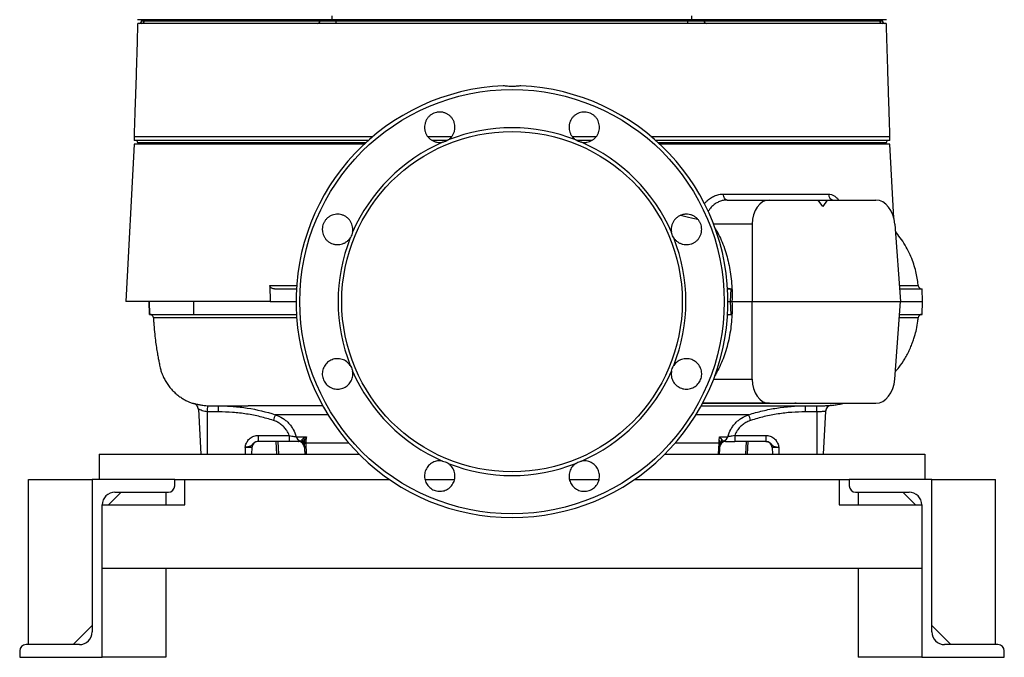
# Model space of a CAD drawing. Header units: millimetres. Extents: x 598 to 1373, y 615 to 2661.
# Tile 1 of 7: x 598 to 1373, y 615 to 1117. Entities that reach past the tile are written whole.
import ezdxf

# ---------------------------------------------------------------- set-up
doc = ezdxf.new("R2010")
doc.units = ezdxf.units.MM

msp = doc.modelspace()

# ---------------------------------------------------------------- linework, layer by layer
at = {"color": 7, "linetype": 'Continuous', "lineweight": 25}
for p, q in [((692.1, 1116.91), (690.5, 1116.91)), ((833.55, 1116.91), (692.1, 1116.91)), ((693.85, 1116.91), (693.85, 1115.91)), ((695.86, 1115.91), (695.86, 1116.91)), ((843.95, 1116.91), (833.55, 1116.91)), ((834.13, 1115.91), (834.13, 1116.91)), ((843.95, 1116.91), (843.95, 1119.91)), ((1126.85, 1116.91), (843.95, 1116.91)), ((847.12, 1115.91), (847.12, 1116.91)), ((1123.67, 1115.91), (1123.67, 1116.91)), ((1126.85, 1116.91), (1126.85, 1119.91)), ((1137.24, 1116.91), (1126.85, 1116.91)), ((1136.66, 1115.91), (1136.66, 1116.91)), ((1278.69, 1116.91), (1137.24, 1116.91)), ((1274.94, 1115.91), (1274.94, 1116.91)), ((1276.95, 1115.91), (1276.95, 1116.91)), ((1280.3, 1116.91), (1278.69, 1116.91)), ((695.86, 1115.91), (834.13, 1115.91)), ((834.13, 1115.91), (847.12, 1115.91)), ((847.12, 1113.91), (847.12, 1115.91)), ((847.12, 1115.91), (1123.67, 1115.91)), ((1123.67, 1115.91), (1136.66, 1115.91)), ((1123.67, 1113.91), (1123.67, 1115.91)), ((1136.66, 1115.91), (1274.94, 1115.91)), ((687.9, 1024.91), (687.9, 1021.91)), ((1282.9, 1021.91), (1282.9, 1024.91)), ((687.9, 1018.91), (681.4, 894.91)), ((872.39, 1021.91), (687.9, 1021.91)), ((869.1, 1018.91), (687.9, 1018.91)), ((690.9, 1019.91), (690.9, 1018.91)), ((934.4, 1021.91), (922.68, 1021.91)), ((1048.29, 1021.91), (1036.15, 1021.91)), ((1282.9, 1021.91), (1098.41, 1021.91)), ((1282.9, 1018.91), (1101.69, 1018.91)), ((1279.9, 1018.91), (1279.9, 1019.91)), ((1285.95, 960.63), (1282.9, 1018.91)), ((1151.9, 979.65), (1234.42, 979.65)), ((1154.67, 974.91), (1187.97, 974.91)), ((1187.97, 974.91), (1226.38, 974.91)), ((1230.11, 969.91), (1226.38, 974.91)), ((1226.38, 974.91), (1233.46, 974.91)), ((1233.46, 974.91), (1230.11, 969.91)), ((1233.46, 974.91), (1271.87, 974.91)), ((1174.55, 955.96), (1174.55, 894.91)), ((1286.7, 955.96), (1291.22, 894.91)), ((1288.03, 949.08), (1287.97, 949.11)), ((1305.04, 907.63), (1305.04, 907.64)), ((798.41, 904.91), (815.69, 904.91)), ((1155.1, 904.91), (1157.78, 904.91)), ((1157.39, 894.91), (1157.78, 904.91)), ((1290.48, 904.91), (1308.37, 904.91)), ((1308.54, 894.91), (1308.37, 904.91)), ((795.13, 894.91), (681.4, 894.91)), ((699.82, 894.91), (699.99, 884.91)), ((700, 884.91), (699.82, 894.91)), ((735.03, 884.91), (734.87, 894.91)), ((795.13, 894.91), (815.4, 894.91)), ((1155.4, 894.91), (1157.39, 894.91)), ((1157.78, 884.91), (1157.39, 894.91)), ((1158.56, 894.91), (1157.39, 894.91)), ((1158.56, 894.91), (1174.55, 894.91)), ((1174.55, 894.91), (1291.22, 894.91)), ((1174.55, 833.86), (1174.55, 894.91)), ((1286.7, 833.86), (1291.22, 894.91)), ((1291.22, 894.91), (1308.54, 894.91)), ((1308.37, 884.91), (1308.54, 894.91)), ((699.99, 884.91), (700, 884.91)), ((700, 884.91), (735.03, 884.91)), ((735.03, 884.91), (815.69, 884.91)), ((1155.1, 884.91), (1157.78, 884.91)), ((1290.48, 884.91), (1308.37, 884.91)), ((735.04, 814.67), (735.05, 814.68)), ((1187.97, 814.91), (1135.4, 814.91)), ((1187.97, 814.91), (1271.87, 814.91)), ((738.55, 810.23), (740.4, 774.91)), ((745.4, 808.23), (745.4, 774.91)), ((1225.4, 808.17), (1216.36, 808.17)), ((1225.4, 808.17), (1225.4, 812.91)), ((1225.4, 808.17), (1225.4, 774.91)), ((1226.9, 812.91), (1227.61, 812.91)), ((1232.16, 808.61), (1230.4, 774.91)), ((1236.66, 813.28), (1236.66, 813.29)), ((785.64, 789.65), (810.07, 789.65)), ((785.64, 789.65), (785.64, 784.91)), ((810.07, 784.91), (785.64, 784.91)), ((799.56, 784.91), (800.09, 774.91)), ((810.07, 789.65), (810.07, 784.91)), ((815.52, 788.61), (823.72, 788.61)), ((819.95, 786.04), (821.1, 787.22)), ((822.1, 783.43), (822.03, 784.8)), ((1148.06, 774.91), (1148.5, 783.43)), ((1148.82, 788.61), (1155.28, 788.61)), ((1160.73, 789.65), (1185.16, 789.65)), ((1160.73, 789.65), (1160.73, 784.91)), ((1185.16, 784.91), (1160.73, 784.91)), ((1170.71, 774.91), (1171.23, 784.91)), ((1185.16, 789.65), (1185.16, 784.91)), ((775.4, 780.17), (775.4, 774.91)), ((780.67, 780.17), (775.4, 780.17)), ((780.67, 780.17), (780.4, 774.91)), ((821.86, 782.44), (822.25, 774.91)), ((1148.94, 782.44), (1148.54, 774.91)), ((1195.4, 780.17), (1190.12, 780.17)), ((1190.12, 780.17), (1190.4, 774.91)), ((1195.4, 780.17), (1195.4, 774.91)), ((660.4, 774.91), (660.4, 754.91)), ((660.4, 774.91), (864.98, 774.91)), ((1105.81, 774.91), (1310.4, 774.91)), ((1310.4, 774.91), (1310.4, 754.91)), ((604.9, 624.91), (604.9, 754.91)), ((604.9, 754.91), (654.9, 754.91)), ((654.9, 754.91), (654.9, 634.91)), ((719.9, 754.91), (654.9, 754.91)), ((719.9, 749.91), (719.9, 754.91)), ((719.9, 754.91), (888.96, 754.91)), ((727.9, 734.91), (727.9, 754.91)), ((916.89, 754.91), (940.14, 754.91)), ((1030.75, 754.91), (1053.8, 754.91)), ((1081.83, 754.91), (1250.9, 754.91)), ((1242.9, 754.91), (1242.9, 734.91)), ((1250.9, 754.91), (1250.9, 749.91)), ((1315.9, 754.91), (1250.9, 754.91)), ((1315.9, 634.91), (1315.9, 754.91)), ((1315.9, 754.91), (1365.9, 754.91)), ((1365.9, 624.91), (1365.9, 754.91)), ((677.9, 744.91), (667.9, 734.91)), ((672.9, 744.91), (714.9, 744.91)), ((712.9, 744.91), (712.9, 734.91)), ((1255.9, 744.91), (1297.9, 744.91)), ((1257.9, 744.91), (1257.9, 734.91)), ((1302.9, 734.91), (1292.9, 744.91)), ((662.9, 614.91), (662.9, 734.91)), ((662.9, 734.91), (727.9, 734.91)), ((1242.9, 734.91), (1307.9, 734.91)), ((1307.9, 734.91), (1307.9, 614.91)), ((1307.9, 684.91), (662.9, 684.91)), ((712.9, 684.91), (712.9, 614.91)), ((1257.9, 684.91), (1257.9, 614.91)), ((639.9, 624.91), (654.9, 639.91)), ((1315.9, 639.91), (1330.9, 624.91)), ((644.9, 624.91), (602.9, 624.91)), ((1367.9, 624.91), (1325.9, 624.91)), ((597.9, 619.91), (597.9, 614.91)), ((597.9, 614.91), (662.9, 614.91)), ((712.9, 614.91), (662.9, 614.91)), ((1307.9, 614.91), (1257.9, 614.91)), ((1307.9, 614.91), (1372.9, 614.91)), ((1372.9, 614.91), (1372.9, 619.91))]:
    msp.add_line(p, q, dxfattribs=at)
at = {"color": 8, "linetype": 'Continuous', "lineweight": 25}
for p, q in [((693.85, 1115.91), (695.86, 1115.91)), ((1274.94, 1115.91), (1276.95, 1115.91)), ((870.18, 1019.91), (690.9, 1019.91)), ((1279.9, 1019.91), (1100.61, 1019.91)), ((1174.55, 955.96), (1144.06, 955.96)), ((794.72, 907.75), (815.88, 907.75)), ((1144.06, 833.86), (1174.55, 833.86)), ((735.05, 814.68), (735.07, 814.73)), ((1236.47, 813.31), (1236.64, 813.32)), ((840.56, 805.91), (799.08, 805.91)), ((1171.72, 805.91), (1130.24, 805.91)), ((801.18, 784.91), (801.55, 774.91)), ((822.54, 774.91), (822.1, 783.43)), ((857.05, 783.43), (823.05, 783.43)), ((823.05, 783.43), (823.49, 774.91)), ((1148.5, 783.43), (1113.74, 783.43)), ((1169.62, 784.91), (1169.25, 774.91))]:
    msp.add_line(p, q, dxfattribs=at)
at = {"color": 7, "linetype": 'Continuous', "lineweight": 25, "flags": 128}
msp.add_lwpolyline([(1154.67, 974.91), (1154.15, 975), (1153.64, 975.27), (1153.17, 975.7), (1152.76, 976.28), (1152.41, 977), (1152.15, 977.82), (1151.97, 978.71), (1151.9, 979.65)], dxfattribs=at)
at = {"color": 7, "linetype": 'Continuous', "lineweight": 25}
for radius in [167.05, 134]:
    msp.add_circle((985.4, 894.91), radius, dxfattribs=at)
for centre, radius, start, end in [((691.85, 1115.91), 2, 270, 0), ((693.98, 1115.79), 1.88, 274.4024, 3.81091), ((832.26, 1115.79), 1.88, 274.40213, 3.81117), ((1138.54, 1115.79), 1.88, 176.18883, 265.59787), ((1276.82, 1115.79), 1.88, 176.18909, 265.5976), ((1278.95, 1115.91), 2, 180, 270), ((985.4, 894.91), 170, 92.30765, 87.69235), ((985.4, 894.91), 136.89, 68.51032, 111.48968), ((688.9, 1019.91), 2, 0, 90), ((985.4, 894.91), 136.89, 113.51032, 156.48968), ((985.4, 894.91), 136.89, 23.51032, 66.48968), ((1281.9, 1019.91), 2, 90, 180), ((1239.01, 979.48), 4.59, 177.84304, 264.5947), ((985.4, 894.91), 136.89, 158.51032, 201.48968), ((985.4, 894.91), 136.89, 338.51032, 21.48968), ((1308.09, 907.91), 3, 184.92164, 269.99999), ((700.16, 881.91), 3, 2.92487, 89.27745), ((1308.09, 881.91), 3, 90.10475, 174.96766), ((985.4, 894.91), 136.89, 203.51032, 246.48968), ((985.4, 894.91), 136.89, 293.51032, 336.48968), ((733.56, 809.84), 5, 3.00366, 72.7884), ((1208.45, 811.1), 3.82, 90.02038, 104.10492), ((733.56, 809.97), 5, 3.00008, 23.96915), ((1165.04, 786.91), 420.18, 176.44524, 177.0914), ((1237.15, 808.29), 5, 95.61837, 176.99987), ((1237.16, 808.35), 5, 133.17775, 177.00056), ((874.56, 777.8), 80.55, 159.57133, 162.94848), ((1096.24, 777.8), 80.55, 17.05152, 20.42867), ((785.67, 779.91), 5, 90, 177), ((820.33, 789.88), 4.98, 194.76035, 249.93528), ((816.98, 779.91), 5, 3, 90), ((816.96, 780.5), 4.99, 3.02138, 70.53995), ((817, 782.17), 4.87, 3.12317, 52.68641), ((817.44, 784.42), 4.61, 4.64204, 37.40124), ((822.57, 796.17), 12.74, 267.86324, 272.13676), ((1153.81, 779.91), 5, 90, 177), ((1153.83, 780.5), 4.99, 109.46005, 176.97862), ((1153.8, 782.17), 4.87, 127.31359, 176.87683), ((1150.46, 789.88), 4.98, 290.06472, 345.23965), ((1185.13, 779.91), 5, 3, 90), ((985.4, 894.91), 136.89, 248.51032, 291.48968), ((672.9, 734.91), 10, 90, 180), ((714.9, 749.91), 5, 270, 0), ((1255.9, 749.91), 5, 180, 270), ((1297.9, 734.91), 10, 0, 90), ((644.9, 634.91), 10, 270, 0), ((1325.9, 634.91), 10, 180, 270), ((602.9, 619.91), 5, 90, 180), ((1367.9, 619.91), 5, 0, 90)]:
    msp.add_arc(centre, radius, start, end, dxfattribs=at)
at = {"color": 8, "linetype": 'Continuous', "lineweight": 25}
for centre, start, end in [((733.55, 809.97), 23.9712, 72.31278), ((1237.16, 808.35), 95.90751, 133.17923)]:
    msp.add_arc(centre, 5, start, end, dxfattribs=at)
at = {"color": 7, "linetype": 'Continuous', "lineweight": 25}
for centre, major_axis, start_param, end_param in [((1188.71, 954.91), (-1.48, 19.97), 6.23111, 7.749547), ((1272.61, 954.91), (-1.48, 19.97), 4.712674, 6.23111), ((1188.71, 834.91), (1.48, 19.97), 1.675231, 3.193668), ((1272.61, 834.91), (1.48, 19.97), 3.193668, 4.712104)]:
    msp.add_ellipse(centre, major_axis=major_axis, ratio=0.705175, start_param=start_param, end_param=end_param, dxfattribs=at)
for points, knots in [([(690.75, 1113.91), (690.58, 1108.09), (690.24, 1096.81), (689.78, 1080.38), (689.28, 1065.01), (688.77, 1050.7), (688.3, 1037.42), (688.03, 1028.97), (687.9, 1024.91)], [0, 0, 0, 0, 0.1964981, 0.3807629, 0.5529843, 0.7133869, 0.8622611, 1, 1, 1, 1]), ([(1132.68, 1113.91), (1131.77, 1113.91), (1129.91, 1113.91), (1126.61, 1113.91), (1122.95, 1113.91), (1119.02, 1113.91), (1112.47, 1113.91), (1076.25, 1113.91), (1017.47, 1113.91), (944.23, 1113.91), (894.84, 1113.91), (865.74, 1113.91), (853.81, 1113.91), (847.82, 1113.91), (844.21, 1113.91), (840.86, 1113.91), (837.9, 1113.91), (835.35, 1113.91), (833.1, 1113.91), (827.28, 1113.91), (805.74, 1113.91), (770.36, 1113.91), (734.34, 1113.91), (711.78, 1113.91), (701.67, 1113.91), (696.66, 1113.91), (694.08, 1113.91), (691.95, 1113.91), (690.82, 1113.91), (690.82, 1113.91), (690.82, 1113.91)], [0, 0, 0, 0, 0.005219, 0.010589, 0.0172, 0.023846, 0.030495, 0.050453, 0.207769, 0.328876, 0.422219, 0.458492, 0.476628, 0.482765, 0.488897, 0.494956, 0.500181, 0.505557, 0.510781, 0.516157, 0.559233, 0.73154, 0.863717, 0.929805, 0.962855, 0.971245, 0.979695, 0.988012, 0.996219, 1, 1, 1, 1]), ([(1280.01, 1113.91), (1280.02, 1113.91), (1280.1, 1113.91), (1279.72, 1113.91), (1278.89, 1113.91), (1273.64, 1113.91), (1259.64, 1113.91), (1237.52, 1113.91), (1203.1, 1113.91), (1171.61, 1113.91), (1148, 1113.91), (1140.73, 1113.91), (1138.81, 1113.91), (1137.11, 1113.91), (1135.06, 1113.91), (1133.48, 1113.91), (1132.68, 1113.91)], [0, 0, 0, 0, 0.001972, 0.012725, 0.023176, 0.033921, 0.125935, 0.309963, 0.493999, 0.827843, 0.943245, 0.962101, 0.971582, 0.981031, 0.990407, 1, 1, 1, 1]), ([(1282.9, 1024.91), (1282.76, 1029.17), (1282.48, 1037.96), (1282.04, 1051.56), (1281.57, 1065.99), (1281.08, 1081.23), (1280.57, 1097.3), (1280.22, 1108.28), (1280.04, 1113.91)], [0, 0, 0, 0, 0.143667, 0.296485, 0.458497, 0.629736, 0.810229, 1, 1, 1, 1]), ([(992.24, 1064.77), (991.35, 1064.72), (989.39, 1064.62), (986.52, 1064.14), (983.92, 1064.22), (981.97, 1064.48), (980.16, 1064.74), (979.09, 1064.76), (978.55, 1064.77)], [0, 0, 0, 0, 0.2101278, 0.4572828, 0.599484, 0.746808, 0.8718877, 1, 1, 1, 1]), ([(935.25, 1022.29), (935.86, 1022.7), (936.43, 1023.17), (937.21, 1023.94), (937.46, 1024.21), (937.93, 1024.77), (938.16, 1025.06), (938.79, 1025.97), (939.15, 1026.61), (939.61, 1027.61), (939.74, 1027.95), (939.98, 1028.65), (940.09, 1029.01), (940.35, 1030.08), (940.46, 1030.8), (940.54, 1032.26), (940.52, 1033.01), (940.33, 1034.47), (940.17, 1035.18), (939.84, 1036.23), (939.71, 1036.58), (939.42, 1037.26), (939.26, 1037.59), (938.74, 1038.55), (938.34, 1039.17), (937.64, 1040.03), (937.4, 1040.31), (936.89, 1040.84), (936.62, 1041.09), (935.79, 1041.8), (935.19, 1042.23), (933.91, 1042.97), (933.24, 1043.28), (932.21, 1043.65), (931.86, 1043.76), (931.15, 1043.94), (930.78, 1044.01), (929.69, 1044.19), (928.96, 1044.24), (927.86, 1044.21), (927.49, 1044.18), (926.76, 1044.1), (926.39, 1044.04), (925.31, 1043.81), (924.62, 1043.59), (923.26, 1043.03), (922.6, 1042.69), (921.37, 1041.89), (920.79, 1041.43), (919.99, 1040.67), (919.74, 1040.41), (919.25, 1039.85), (919.02, 1039.56), (918.38, 1038.67), (918, 1038.05), (917.53, 1037.05), (917.38, 1036.7), (917.13, 1036.01), (917.02, 1035.66), (916.74, 1034.6), (916.61, 1033.88), (916.5, 1032.4), (916.51, 1031.67), (916.63, 1030.58), (916.68, 1030.22), (916.83, 1029.5), (916.92, 1029.14), (917.24, 1028.07), (917.51, 1027.4), (918.01, 1026.42), (918.19, 1026.1), (918.59, 1025.48), (918.8, 1025.17), (919.48, 1024.3), (919.98, 1023.77), (921.07, 1022.79), (921.67, 1022.34), (922.92, 1021.58), (923.58, 1021.26), (924.61, 1020.87), (924.97, 1020.76), (925.68, 1020.56), (926.04, 1020.48), (927.12, 1020.28), (927.85, 1020.22), (928.95, 1020.22), (929.32, 1020.24), (930.06, 1020.32), (930.43, 1020.37), (930.79, 1020.44)], [0, 0, 0, 0, 0.03125, 0.03125, 0.046875, 0.046875, 0.0625, 0.0625, 0.09375, 0.09375, 0.109375, 0.109375, 0.125, 0.125, 0.15625, 0.15625, 0.1875, 0.1875, 0.21875, 0.21875, 0.234375, 0.234375, 0.25, 0.25, 0.28125, 0.28125, 0.296875, 0.296875, 0.3125, 0.3125, 0.34375, 0.34375, 0.375, 0.375, 0.390625, 0.390625, 0.40625, 0.40625, 0.4375, 0.4375, 0.453125, 0.453125, 0.46875, 0.46875, 0.5, 0.5, 0.53125, 0.53125, 0.5625, 0.5625, 0.578125, 0.578125, 0.59375, 0.59375, 0.625, 0.625, 0.640625, 0.640625, 0.65625, 0.65625, 0.6875, 0.6875, 0.71875, 0.71875, 0.734375, 0.734375, 0.75, 0.75, 0.78125, 0.78125, 0.796875, 0.796875, 0.8125, 0.8125, 0.84375, 0.84375, 0.875, 0.875, 0.90625, 0.90625, 0.921875, 0.921875, 0.9375, 0.9375, 0.96875, 0.96875, 0.984375, 0.984375, 1, 1, 1, 1]), ([(1040.01, 1020.44), (1040.73, 1020.3), (1041.46, 1020.23), (1042.56, 1020.22), (1042.93, 1020.23), (1043.66, 1020.3), (1044.03, 1020.35), (1045.12, 1020.54), (1045.82, 1020.74), (1046.85, 1021.12), (1047.19, 1021.27), (1047.85, 1021.59), (1048.18, 1021.77), (1049.12, 1022.34), (1049.71, 1022.77), (1050.8, 1023.75), (1051.31, 1024.3), (1052.21, 1025.46), (1052.6, 1026.07), (1053.11, 1027.05), (1053.26, 1027.39), (1053.54, 1028.08), (1053.66, 1028.42), (1053.98, 1029.47), (1054.12, 1030.19), (1054.24, 1031.29), (1054.27, 1031.66), (1054.28, 1032.4), (1054.27, 1032.76), (1054.18, 1033.86), (1054.06, 1034.58), (1053.68, 1036.01), (1053.43, 1036.7), (1052.96, 1037.69), (1052.79, 1038.02), (1052.41, 1038.65), (1052.21, 1038.96), (1051.56, 1039.86), (1051.08, 1040.41), (1050.28, 1041.17), (1050.01, 1041.41), (1049.43, 1041.86), (1049.12, 1042.08), (1048.2, 1042.68), (1047.55, 1043.02), (1046.2, 1043.59), (1045.48, 1043.81), (1044.05, 1044.11), (1043.32, 1044.2), (1042.22, 1044.23), (1041.85, 1044.22), (1041.11, 1044.17), (1040.75, 1044.13), (1039.66, 1043.96), (1038.95, 1043.78), (1037.91, 1043.41), (1037.57, 1043.27), (1036.9, 1042.96), (1036.57, 1042.79), (1035.63, 1042.24), (1035.03, 1041.82), (1033.9, 1040.85), (1033.39, 1040.32), (1032.7, 1039.47), (1032.49, 1039.17), (1032.08, 1038.56), (1031.89, 1038.24), (1031.36, 1037.27), (1031.07, 1036.59), (1030.74, 1035.55), (1030.64, 1035.2), (1030.48, 1034.48), (1030.42, 1034.11), (1030.28, 1033.01), (1030.25, 1032.28), (1030.33, 1030.82), (1030.44, 1030.08), (1030.79, 1028.66), (1031.03, 1027.96), (1031.48, 1026.96), (1031.65, 1026.63), (1032.02, 1025.99), (1032.21, 1025.67), (1032.84, 1024.77), (1033.31, 1024.21), (1034.09, 1023.43), (1034.37, 1023.19), (1034.94, 1022.72), (1035.24, 1022.49), (1035.55, 1022.29)], [0, 0, 0, 0, 0.03125, 0.03125, 0.046875, 0.046875, 0.0625, 0.0625, 0.09375, 0.09375, 0.109375, 0.109375, 0.125, 0.125, 0.15625, 0.15625, 0.1875, 0.1875, 0.21875, 0.21875, 0.234375, 0.234375, 0.25, 0.25, 0.28125, 0.28125, 0.296875, 0.296875, 0.3125, 0.3125, 0.34375, 0.34375, 0.375, 0.375, 0.390625, 0.390625, 0.40625, 0.40625, 0.4375, 0.4375, 0.453125, 0.453125, 0.46875, 0.46875, 0.5, 0.5, 0.53125, 0.53125, 0.5625, 0.5625, 0.578125, 0.578125, 0.59375, 0.59375, 0.625, 0.625, 0.640625, 0.640625, 0.65625, 0.65625, 0.6875, 0.6875, 0.71875, 0.71875, 0.734375, 0.734375, 0.75, 0.75, 0.78125, 0.78125, 0.796875, 0.796875, 0.8125, 0.8125, 0.84375, 0.84375, 0.875, 0.875, 0.90625, 0.90625, 0.921875, 0.921875, 0.9375, 0.9375, 0.96875, 0.96875, 0.984375, 0.984375, 1, 1, 1, 1]), ([(688.04, 1024.91), (688.04, 1024.91), (688.04, 1024.91), (689.5, 1024.91), (692.22, 1024.91), (696.24, 1024.91), (701.48, 1024.91), (707.93, 1024.91), (715.57, 1024.91), (724.36, 1024.91), (734.26, 1024.91), (745.24, 1024.91), (757.24, 1024.91), (770.22, 1024.91), (784.11, 1024.91), (798.86, 1024.91), (814.41, 1024.91), (830.69, 1024.91), (847.64, 1024.91), (862.74, 1024.91), (872.35, 1024.91), (875.93, 1024.91)], [0, 0, 0, 0, 0.0370063, 0.0917441, 0.1464819, 0.2012197, 0.2559575, 0.3106952, 0.365433, 0.4201708, 0.4749086, 0.5296463, 0.5843841, 0.6391219, 0.6938597, 0.7485974, 0.8033352, 0.858073, 0.9128108, 0.9675486, 1, 1, 1, 1]), ([(919.13, 1024.91), (919.61, 1024.91), (925.81, 1024.91), (932.15, 1024.91), (938, 1024.91)], [0, 0, 0, 0, 0.076338, 1, 1, 1, 1]), ([(1032.97, 1024.91), (1034.12, 1024.91), (1040.4, 1024.91), (1046.58, 1024.91), (1051.62, 1024.91)], [0, 0, 0, 0, 0.182889, 1, 1, 1, 1]), ([(1094.73, 1024.91), (1099.99, 1024.91), (1111.25, 1024.91), (1127.88, 1024.91), (1144.65, 1024.91), (1160.74, 1024.91), (1176.06, 1024.91), (1190.64, 1024.91), (1199.6, 1024.91), (1204.09, 1024.91)], [0, 0, 0, 0, 0.127502, 0.272918, 0.418335, 0.563751, 0.709167, 0.854584, 1, 1, 1, 1]), ([(1204.09, 1024.91), (1208, 1024.91), (1215.84, 1024.91), (1226.57, 1024.91), (1236.51, 1024.91), (1245.55, 1024.91), (1253.67, 1024.91), (1260.85, 1024.91), (1267.06, 1024.91), (1272.28, 1024.91), (1276.48, 1024.91), (1279.68, 1024.91), (1281.78, 1024.91), (1282.84, 1024.91), (1282.79, 1024.91), (1282.77, 1024.91)], [0, 0, 0, 0, 0.079681, 0.159362, 0.239042, 0.318723, 0.398404, 0.478085, 0.557765, 0.637446, 0.717127, 0.796808, 0.876489, 0.956169, 1, 1, 1, 1]), ([(935.25, 1022.29), (934.57, 1021.83), (933.86, 1021.45), (932.75, 1020.98), (932.37, 1020.85), (931.59, 1020.61), (931.19, 1020.52), (930.79, 1020.44)], [0, 0, 0, 0, 0.5, 0.5, 0.75, 0.75, 1, 1, 1, 1]), ([(1040.01, 1020.44), (1039.2, 1020.59), (1038.43, 1020.83), (1037.32, 1021.29), (1036.95, 1021.46), (1036.23, 1021.85), (1035.88, 1022.06), (1035.55, 1022.29)], [0, 0, 0, 0, 0.5, 0.5, 0.75, 0.75, 1, 1, 1, 1]), ([(859.87, 949.52), (860.01, 950.25), (860.08, 950.98), (860.09, 952.07), (860.07, 952.44), (860.01, 953.17), (859.96, 953.54), (859.77, 954.63), (859.57, 955.34), (859.19, 956.36), (859.04, 956.7), (858.72, 957.36), (858.54, 957.69), (857.97, 958.63), (857.53, 959.22), (856.56, 960.32), (856.01, 960.83), (854.85, 961.72), (854.24, 962.12), (853.25, 962.62), (852.92, 962.78), (852.23, 963.05), (851.89, 963.18), (850.83, 963.49), (850.12, 963.64), (849.02, 963.76), (848.65, 963.78), (847.91, 963.79), (847.54, 963.78), (846.45, 963.7), (845.73, 963.58), (844.29, 963.2), (843.61, 962.94), (842.61, 962.47), (842.29, 962.3), (841.66, 961.93), (841.35, 961.72), (840.45, 961.07), (839.9, 960.59), (839.14, 959.8), (838.9, 959.52), (838.44, 958.94), (838.23, 958.64), (837.63, 957.71), (837.28, 957.07), (836.72, 955.71), (836.5, 955), (836.2, 953.56), (836.11, 952.84), (836.08, 951.73), (836.09, 951.36), (836.14, 950.63), (836.18, 950.26), (836.35, 949.18), (836.53, 948.47), (836.9, 947.42), (837.04, 947.08), (837.35, 946.41), (837.52, 946.09), (838.07, 945.14), (838.49, 944.54), (839.46, 943.41), (839.99, 942.9), (840.84, 942.22), (841.13, 942), (841.75, 941.59), (842.07, 941.4), (843.04, 940.87), (843.71, 940.59), (844.76, 940.25), (845.11, 940.16), (845.83, 939.99), (846.2, 939.93), (847.29, 939.79), (848.02, 939.77), (849.49, 939.85), (850.23, 939.96), (851.65, 940.31), (852.34, 940.54), (853.35, 941), (853.68, 941.16), (854.32, 941.53), (854.63, 941.72), (855.54, 942.35), (856.1, 942.82), (856.87, 943.61), (857.12, 943.88), (857.59, 944.46), (857.81, 944.75), (858.02, 945.06)], [0, 0, 0, 0, 0.03125, 0.03125, 0.046875, 0.046875, 0.0625, 0.0625, 0.09375, 0.09375, 0.109375, 0.109375, 0.125, 0.125, 0.15625, 0.15625, 0.1875, 0.1875, 0.21875, 0.21875, 0.234375, 0.234375, 0.25, 0.25, 0.28125, 0.28125, 0.296875, 0.296875, 0.3125, 0.3125, 0.34375, 0.34375, 0.375, 0.375, 0.390625, 0.390625, 0.40625, 0.40625, 0.4375, 0.4375, 0.453125, 0.453125, 0.46875, 0.46875, 0.5, 0.5, 0.53125, 0.53125, 0.5625, 0.5625, 0.578125, 0.578125, 0.59375, 0.59375, 0.625, 0.625, 0.640625, 0.640625, 0.65625, 0.65625, 0.6875, 0.6875, 0.71875, 0.71875, 0.734375, 0.734375, 0.75, 0.75, 0.78125, 0.78125, 0.796875, 0.796875, 0.8125, 0.8125, 0.84375, 0.84375, 0.875, 0.875, 0.90625, 0.90625, 0.921875, 0.921875, 0.9375, 0.9375, 0.96875, 0.96875, 0.984375, 0.984375, 1, 1, 1, 1]), ([(1112.77, 945.06), (1113.19, 944.45), (1113.65, 943.88), (1114.42, 943.1), (1114.69, 942.85), (1115.26, 942.38), (1115.55, 942.15), (1116.46, 941.52), (1117.1, 941.16), (1118.1, 940.7), (1118.44, 940.57), (1119.14, 940.33), (1119.49, 940.22), (1120.56, 939.96), (1121.29, 939.85), (1122.75, 939.76), (1123.5, 939.79), (1124.95, 939.98), (1125.67, 940.13), (1126.72, 940.47), (1127.07, 940.6), (1127.74, 940.89), (1128.08, 941.05), (1129.04, 941.57), (1129.65, 941.97), (1130.52, 942.67), (1130.79, 942.91), (1131.32, 943.42), (1131.57, 943.69), (1132.29, 944.52), (1132.71, 945.12), (1133.46, 946.4), (1133.77, 947.07), (1134.13, 948.1), (1134.24, 948.45), (1134.42, 949.16), (1134.5, 949.53), (1134.68, 950.62), (1134.72, 951.35), (1134.7, 952.45), (1134.67, 952.81), (1134.59, 953.55), (1134.52, 953.91), (1134.3, 954.99), (1134.08, 955.69), (1133.52, 957.05), (1133.17, 957.71), (1132.37, 958.94), (1131.92, 959.51), (1131.16, 960.31), (1130.89, 960.57), (1130.34, 961.06), (1130.05, 961.29), (1129.16, 961.93), (1128.53, 962.31), (1127.53, 962.78), (1127.19, 962.93), (1126.5, 963.18), (1126.15, 963.29), (1125.09, 963.57), (1124.37, 963.7), (1122.89, 963.81), (1122.16, 963.8), (1121.07, 963.68), (1120.7, 963.62), (1119.98, 963.48), (1119.62, 963.39), (1118.56, 963.07), (1117.88, 962.8), (1116.91, 962.3), (1116.59, 962.11), (1115.96, 961.72), (1115.66, 961.51), (1114.79, 960.83), (1114.25, 960.33), (1113.27, 959.24), (1112.83, 958.64), (1112.07, 957.38), (1111.75, 956.73), (1111.36, 955.7), (1111.24, 955.34), (1111.05, 954.63), (1110.96, 954.27), (1110.77, 953.19), (1110.71, 952.46), (1110.71, 951.36), (1110.73, 950.99), (1110.8, 950.25), (1110.86, 949.88), (1110.93, 949.52)], [0, 0, 0, 0, 0.03125, 0.03125, 0.046875, 0.046875, 0.0625, 0.0625, 0.09375, 0.09375, 0.109375, 0.109375, 0.125, 0.125, 0.15625, 0.15625, 0.1875, 0.1875, 0.21875, 0.21875, 0.234375, 0.234375, 0.25, 0.25, 0.28125, 0.28125, 0.296875, 0.296875, 0.3125, 0.3125, 0.34375, 0.34375, 0.375, 0.375, 0.390625, 0.390625, 0.40625, 0.40625, 0.4375, 0.4375, 0.453125, 0.453125, 0.46875, 0.46875, 0.5, 0.5, 0.53125, 0.53125, 0.5625, 0.5625, 0.578125, 0.578125, 0.59375, 0.59375, 0.625, 0.625, 0.640625, 0.640625, 0.65625, 0.65625, 0.6875, 0.6875, 0.71875, 0.71875, 0.734375, 0.734375, 0.75, 0.75, 0.78125, 0.78125, 0.796875, 0.796875, 0.8125, 0.8125, 0.84375, 0.84375, 0.875, 0.875, 0.90625, 0.90625, 0.921875, 0.921875, 0.9375, 0.9375, 0.96875, 0.96875, 0.984375, 0.984375, 1, 1, 1, 1]), ([(859.87, 949.52), (859.51, 948.23), (859.06, 946.66), (858.18, 945.3), (858.02, 945.06)], [0, 0, 0, 0, 0.818659, 1, 1, 1, 1]), ([(1112.77, 945.06), (1112.12, 946.23), (1111.32, 947.65), (1110.99, 949.23), (1110.93, 949.52)], [0, 0, 0, 0, 0.8186636, 1, 1, 1, 1]), ([(1288.08, 949.13), (1288.01, 949.22), (1287.67, 949.6), (1287.3, 950.15), (1287.11, 950.65), (1287.09, 950.71)], [0, 0, 0, 0, 0.205867, 0.902672, 1, 1, 1, 1]), ([(1305.1, 907.64), (1305.1, 907.67), (1305.05, 908.25), (1304.79, 910.58), (1304.18, 914.74), (1302.93, 920.28), (1301.16, 926.06), (1298.79, 932.02), (1295.73, 938.07), (1292.17, 943.89), (1289.35, 947.44), (1288, 949.14)], [0, 0, 0, 0, 0.002377, 0.038047, 0.15452, 0.279406, 0.411951, 0.552605, 0.70135, 0.857726, 1, 1, 1, 1]), ([(794.72, 907.75), (794.75, 906.81), (794.88, 902.53), (795.02, 898.24), (795.13, 894.91)], [0, 0, 0, 0, 0.221357, 1, 1, 1, 1]), ([(798.41, 904.91), (798.06, 904.91), (797.71, 904.95), (797.02, 905.11), (796.68, 905.24), (796.17, 905.51), (796.01, 905.61), (795.68, 905.86), (795.52, 906), (795.22, 906.35), (795.07, 906.55), (794.89, 906.94), (794.83, 907.08), (794.75, 907.4), (794.72, 907.57), (794.72, 907.75)], [0, 0, 0, 0, 0.25, 0.25, 0.5, 0.5, 0.625, 0.625, 0.75, 0.75, 0.875, 0.875, 0.9375, 0.9375, 1, 1, 1, 1]), ([(1156.99, 904.91), (1156.51, 904.95), (1155.83, 905.02), (1155.17, 905.32), (1154.97, 905.41)], [0, 0, 0, 0, 0.695353, 1, 1, 1, 1]), ([(1154.9, 884.38), (1155.12, 884.48), (1155.8, 884.8), (1156.51, 884.87), (1156.99, 884.91)], [0, 0, 0, 0, 0.329047, 1, 1, 1, 1]), ([(703.19, 882.07), (703.24, 880.87), (703.42, 877.19), (703.94, 871.32), (704.66, 864.79), (705.44, 859.16), (706.2, 854.41), (706.92, 850.4), (707.66, 846.64), (708.35, 843.14), (709.26, 839.95), (710.2, 837.39), (711.12, 835.33), (712.29, 833.01), (713.86, 830.39), (716.04, 827.41), (718.41, 824.74), (721.03, 822.27), (723.75, 820.14), (726.57, 818.32), (729.15, 816.92), (731.7, 815.79), (733.61, 815.04), (734.78, 814.72), (735.04, 814.65)], [0, 0, 0, 0, 0.044804, 0.137098, 0.21928, 0.28938, 0.3485, 0.39853, 0.441194, 0.491066, 0.531502, 0.564971, 0.592958, 0.616316, 0.662652, 0.709216, 0.755379, 0.796582, 0.844514, 0.885063, 0.922725, 0.954535, 0.989905, 1, 1, 1, 1]), ([(1287.13, 839.71), (1288.14, 840.89), (1290.92, 844.11), (1293.63, 848.28), (1295.69, 851.83), (1296.7, 853.69), (1297.66, 855.59), (1298.57, 857.52), (1299.44, 859.5), (1300.32, 861.69), (1301.31, 864.37), (1302.54, 868.21), (1303.85, 873.35), (1304.63, 877.91), (1304.99, 880.97), (1305.07, 881.84), (1305.1, 882.18)], [0, 0, 0, 0, 0.099082, 0.272402, 0.317098, 0.3622, 0.407642, 0.453353, 0.49927, 0.545605, 0.604865, 0.682591, 0.803002, 0.944241, 0.978288, 1, 1, 1, 1]), ([(858.02, 844.76), (857.17, 845.79), (855.45, 847.87), (851.75, 849.69), (847.7, 850.26), (843.67, 849.44), (840.14, 847.33), (837.51, 844.18), (836.07, 840.33), (835.99, 836.23), (837.27, 832.33), (839.77, 829.07), (843.21, 826.82), (847.19, 825.84), (851.28, 826.23), (855.01, 827.95), (857.96, 830.81), (859.78, 834.48), (860.24, 837.81), (859.96, 839.72), (859.87, 840.3)], [0, 0, 0, 0, 0.056635, 0.114015, 0.171401, 0.228796, 0.286196, 0.343595, 0.400989, 0.458376, 0.515755, 0.573131, 0.630509, 0.687891, 0.745281, 0.802678, 0.860079, 0.917477, 0.974869, 1, 1, 1, 1]), ([(858.02, 844.76), (858.68, 843.6), (859.47, 842.17), (859.81, 840.59), (859.87, 840.3)], [0, 0, 0, 0, 0.818663, 1, 1, 1, 1]), ([(1110.93, 840.3), (1110.8, 838.97), (1110.55, 836.29), (1111.88, 832.38), (1114.34, 829.12), (1117.77, 826.85), (1121.75, 825.84), (1125.84, 826.21), (1129.58, 827.92), (1132.54, 830.76), (1134.39, 834.42), (1134.93, 838.49), (1134.09, 842.51), (1131.97, 846.03), (1128.8, 848.64), (1124.95, 850.06), (1120.84, 850.12), (1116.95, 848.82), (1114.28, 846.79), (1113.12, 845.24), (1112.77, 844.76)], [0, 0, 0, 0, 0.056635, 0.114015, 0.171401, 0.228796, 0.286196, 0.343596, 0.40099, 0.458376, 0.515755, 0.573131, 0.630509, 0.687891, 0.745281, 0.802678, 0.860079, 0.917477, 0.974868, 1, 1, 1, 1]), ([(1110.93, 840.3), (1111.29, 841.59), (1111.73, 843.16), (1112.61, 844.52), (1112.77, 844.76)], [0, 0, 0, 0, 0.818658, 1, 1, 1, 1]), ([(735.07, 814.73), (735.19, 814.72), (735.42, 814.69), (737.09, 814.27), (739.19, 813.8), (741.25, 813.43), (743.22, 813.15), (744.76, 813.03), (745.66, 812.97)], [0, 0, 0, 0, 0.2141836, 0.4247735, 0.6343934, 0.7381042, 0.8450768, 1, 1, 1, 1]), ([(1236.66, 813.27), (1238, 813.42), (1240.75, 813.74), (1244.03, 814.31), (1245.95, 814.78), (1246.49, 814.91)], [0, 0, 0, 0, 0.404224, 0.83371, 1, 1, 1, 1]), ([(745.4, 808.23), (744.81, 808.31), (743.43, 808.49), (741.5, 809.06), (739.87, 809.69), (738.76, 810.19), (738.62, 810.22), (738.55, 810.23)], [0, 0, 0, 0, 0.163253, 0.381819, 0.593532, 0.797807, 1, 1, 1, 1]), ([(754.44, 808.17), (752.93, 808.17), (749.92, 808.16), (746.9, 808.21), (745.4, 808.23)], [0, 0, 0, 0, 0.499978, 1, 1, 1, 1]), ([(747.66, 812.91), (747.71, 812.91), (748.19, 812.91), (749.1, 812.91), (750.51, 812.91), (752.48, 812.91), (755.18, 812.91), (758.81, 812.91), (763.56, 812.91), (769.3, 812.91), (774.08, 812.91), (777.17, 812.91), (777.78, 812.91)], [0, 0, 0, 0, 0.008727, 0.095874, 0.192072, 0.292198, 0.395665, 0.5297, 0.668987, 0.813548, 0.963292, 1, 1, 1, 1]), ([(754.44, 812.91), (756.34, 812.91), (758.23, 812.87), (762.03, 812.73), (763.92, 812.61), (769.59, 812.17), (773.34, 811.73), (784.52, 809.97), (791.85, 808.23), (799.08, 805.91)], [0, 0, 0, 0, 0.125, 0.125, 0.25, 0.25, 0.5, 0.5, 1, 1, 1, 1]), ([(754.44, 808.17), (754.44, 808.8), (754.44, 809.43), (754.44, 810.58), (754.44, 811.1), (754.44, 811.97), (754.44, 812.32), (754.44, 812.79), (754.44, 812.91), (754.44, 812.91)], [0, 0, 0, 0, 0.25, 0.25, 0.5, 0.5, 0.75, 0.75, 1, 1, 1, 1]), ([(797.55, 801.42), (794.1, 802.44), (787.18, 804.5), (776.46, 806.57), (765.53, 807.92), (758.14, 808.09), (754.44, 808.17)], [0, 0, 0, 0, 0.2469551, 0.4939101, 0.7469553, 1, 1, 1, 1]), ([(836.53, 812.91), (836.17, 812.91), (831.52, 812.91), (823.26, 812.91), (811.89, 812.91), (801.44, 812.91), (791.91, 812.91), (783.95, 812.91), (779.63, 812.91), (777.78, 812.91)], [0, 0, 0, 0, 0.014465, 0.185916, 0.357367, 0.528818, 0.700269, 0.87172, 1, 1, 1, 1]), ([(1134.12, 812.91), (1134.76, 812.91), (1138.06, 812.91), (1143.63, 812.91), (1150.75, 812.91), (1157.36, 812.91), (1164.26, 812.91), (1171.3, 812.91), (1178.34, 812.91), (1184.71, 812.91), (1191.39, 812.91), (1198.14, 812.91), (1204.71, 812.91), (1210.22, 812.91), (1214.78, 812.91), (1218.48, 812.91), (1221.42, 812.91), (1223.73, 812.91), (1225.47, 812.91), (1226.48, 812.91), (1226.87, 812.91), (1226.9, 812.91)], [0, 0, 0, 0, 0.012355, 0.063642, 0.113629, 0.162374, 0.209914, 0.273346, 0.334556, 0.393529, 0.450235, 0.531743, 0.607911, 0.678816, 0.744542, 0.805161, 0.86073, 0.911278, 0.956813, 0.997317, 1, 1, 1, 1]), ([(1171.72, 805.91), (1173.52, 806.49), (1175.34, 807.04), (1178.99, 808.06), (1180.83, 808.53), (1186.36, 809.84), (1190.07, 810.57), (1201.24, 812.32), (1208.76, 812.91), (1216.36, 812.91)], [0, 0, 0, 0, 0.125, 0.125, 0.25, 0.25, 0.5, 0.5, 1, 1, 1, 1]), ([(1216.36, 808.17), (1212.75, 808.09), (1205.53, 807.93), (1194.69, 806.62), (1183.87, 804.57), (1176.79, 802.47), (1173.24, 801.42)], [0, 0, 0, 0, 0.246954, 0.493908, 0.746954, 1, 1, 1, 1]), ([(1216.36, 808.17), (1216.36, 808.8), (1216.36, 809.43), (1216.36, 810.58), (1216.36, 811.1), (1216.36, 811.97), (1216.36, 812.32), (1216.36, 812.79), (1216.36, 812.91), (1216.36, 812.91)], [0, 0, 0, 0, 0.25, 0.25, 0.5, 0.5, 0.75, 0.75, 1, 1, 1, 1]), ([(1232.16, 808.61), (1232.13, 808.61), (1232.05, 808.61), (1231.23, 808.49), (1229.7, 808.31), (1227.68, 808.16), (1226.16, 808.17), (1225.4, 808.17)], [0, 0, 0, 0, 0.1407, 0.355765, 0.570935, 0.785598, 1, 1, 1, 1]), ([(1227.61, 812.91), (1227.61, 812.91), (1228.14, 812.91), (1229.89, 812.93), (1232.62, 813.04), (1235.09, 813.21), (1236.3, 813.31), (1236.44, 813.31), (1236.47, 813.31)], [0, 0, 0, 0, 0.000004, 0.116035, 0.382219, 0.653798, 0.92947, 1, 1, 1, 1]), ([(810.07, 789.65), (809.48, 790.94), (808.42, 793.24), (806.11, 796.12), (803.61, 798.37), (800.73, 800.22), (798.62, 801.01), (797.55, 801.42)], [0, 0, 0, 0, 0.239122, 0.426612, 0.619636, 0.80711, 1, 1, 1, 1]), ([(799.08, 805.91), (801.07, 805.27), (802.95, 804.39), (805.14, 803.02), (805.57, 802.73), (806.42, 802.12), (806.83, 801.8), (808.04, 800.81), (809.56, 799.4), (810.89, 797.82), (811.81, 796.57), (812.11, 796.14), (812.68, 795.26), (812.94, 794.81), (814.21, 792.55), (814.98, 790.63), (815.52, 788.61)], [0, 0, 0, 0, 0.25, 0.25, 0.3125, 0.3125, 0.375, 0.375, 0.5, 0.625, 0.625, 0.6875, 0.6875, 0.75, 0.75, 1, 1, 1, 1]), ([(1155.28, 788.61), (1155.81, 790.64), (1156.59, 792.55), (1157.85, 794.82), (1158.12, 795.26), (1158.69, 796.14), (1158.99, 796.57), (1159.91, 797.82), (1161.24, 799.41), (1162.76, 800.81), (1163.96, 801.8), (1164.38, 802.12), (1165.23, 802.73), (1165.66, 803.02), (1167.85, 804.39), (1169.72, 805.27), (1171.72, 805.91)], [0, 0, 0, 0, 0.25, 0.25, 0.3125, 0.3125, 0.375, 0.375, 0.5, 0.625, 0.625, 0.6875, 0.6875, 0.75, 0.75, 1, 1, 1, 1]), ([(1173.24, 801.42), (1172.2, 801.02), (1170.09, 800.23), (1167.24, 798.41), (1164.71, 796.14), (1162.39, 793.27), (1161.32, 790.94), (1160.73, 789.65)], [0, 0, 0, 0, 0.187485, 0.380364, 0.567863, 0.760878, 1, 1, 1, 1]), ([(775.4, 780.17), (775.4, 780.18), (775.41, 780.26), (775.44, 780.41), (775.47, 780.56), (775.56, 781.04), (775.76, 781.99), (776.26, 783.45), (777.32, 785.46), (779.23, 787.58), (782.25, 789.32), (784.51, 789.54), (785.64, 789.65)], [0, 0, 0, 0, 0.001313, 0.015883, 0.030451, 0.030799, 0.112834, 0.22248, 0.334194, 0.556748, 0.778397, 1, 1, 1, 1]), ([(785.64, 784.91), (785.1, 784.91), (784.57, 784.83), (783.81, 784.58), (783.56, 784.48), (783.09, 784.24), (782.86, 784.11), (782.43, 783.81), (782.22, 783.64), (781.84, 783.3), (781.66, 783.12), (781.32, 782.76), (781.16, 782.57), (780.86, 782.23), (780.71, 782.07), (780.42, 781.77), (780.26, 781.64), (779.95, 781.41), (779.78, 781.31), (779.25, 781.04), (778.84, 780.89), (778.18, 780.71), (777.95, 780.65), (777.47, 780.54), (777.22, 780.49), (776.71, 780.39), (776.45, 780.35), (776.06, 780.28), (775.93, 780.26), (775.66, 780.22), (775.53, 780.19), (775.4, 780.17)], [0, 0, 0, 0, 0.125, 0.125, 0.1875, 0.1875, 0.25, 0.25, 0.3125, 0.3125, 0.375, 0.375, 0.4375, 0.4375, 0.5, 0.5, 0.5625, 0.5625, 0.625, 0.625, 0.75, 0.75, 0.8125, 0.8125, 0.875, 0.875, 0.9375, 0.9375, 0.96875, 0.96875, 1, 1, 1, 1]), ([(810.07, 789.65), (810.73, 789.47), (812.02, 789.12), (813.75, 788.81), (814.96, 788.64), (815.41, 788.61), (815.51, 788.61), (815.52, 788.61)], [0, 0, 0, 0, 0.270487, 0.524153, 0.755539, 0.974037, 1, 1, 1, 1]), ([(816.98, 784.91), (816.75, 784.91), (816.5, 784.91), (815.98, 784.91), (815.72, 784.91), (814.91, 784.91), (814.35, 784.91), (813.16, 784.91), (812.55, 784.91), (811.32, 784.91), (810.7, 784.91), (810.07, 784.91)], [0, 0, 0, 0, 0.125, 0.125, 0.25, 0.25, 0.5, 0.5, 0.75, 0.75, 1, 1, 1, 1]), ([(816.98, 784.91), (817.16, 784.91), (817.34, 784.93), (817.69, 784.99), (817.86, 785.02), (818.3, 785.12), (818.53, 785.18), (818.62, 785.2)], [0, 0, 0, 0, 0.25, 0.25, 0.5, 0.5, 1, 1, 1, 1]), ([(818.62, 785.2), (818.88, 785.31), (819.26, 785.46), (819.78, 785.9), (819.95, 786.04)], [0, 0, 0, 0, 0.673309, 1, 1, 1, 1]), ([(821.1, 787.22), (821.38, 787.55), (821.76, 787.83), (822.43, 788.18), (822.67, 788.28), (823.18, 788.46), (823.44, 788.54), (823.72, 788.61)], [0, 0, 0, 0, 0.5, 0.5, 0.75, 0.75, 1, 1, 1, 1]), ([(822.03, 784.8), (821.97, 784.33), (821.85, 783.38), (821.86, 782.75), (821.86, 782.44)], [0, 0, 0, 0, 0.49808, 1, 1, 1, 1]), ([(822.03, 784.8), (822.1, 785.53), (822.32, 786.25), (822.77, 787.22), (822.94, 787.53), (823.22, 787.96), (823.31, 788.1), (823.51, 788.36), (823.61, 788.49), (823.72, 788.61)], [0, 0, 0, 0, 0.5, 0.5, 0.75, 0.75, 0.875, 0.875, 1, 1, 1, 1]), ([(823.72, 788.61), (823.55, 788.09), (823.27, 787.22), (823.08, 785.82), (823.02, 784.73), (823.02, 784.07), (823.04, 783.56), (823.05, 783.43)], [0, 0, 0, 0, 0.427875, 0.717352, 0.787896, 0.945947, 1, 1, 1, 1]), ([(1148.5, 783.43), (1148.52, 783.93), (1148.57, 784.92), (1148.57, 785.81), (1148.58, 786.25)], [0, 0, 0, 0, 0.506505, 1, 1, 1, 1]), ([(1148.58, 786.25), (1148.58, 786.63), (1148.59, 787.01), (1148.65, 787.6), (1148.68, 787.8), (1148.72, 788.1), (1148.74, 788.2), (1148.78, 788.41), (1148.8, 788.51), (1148.82, 788.61)], [0, 0, 0, 0, 0.5, 0.5, 0.75, 0.75, 0.875, 0.875, 1, 1, 1, 1]), ([(1148.94, 782.44), (1148.94, 782.73), (1148.94, 783.32), (1148.81, 784.46), (1148.66, 785.65), (1148.58, 786.25)], [0, 0, 0, 0, 0.329027, 0.659599, 1, 1, 1, 1]), ([(1148.82, 788.61), (1148.85, 788.54), (1148.97, 788.26), (1149.31, 787.68), (1150.05, 786.79), (1150.53, 786.34), (1150.85, 786.04)], [0, 0, 0, 0, 0.039418, 0.148776, 0.425585, 1, 1, 1, 1]), ([(1150.85, 786.04), (1151.18, 785.78), (1151.69, 785.39), (1152.05, 785.25), (1152.17, 785.2)], [0, 0, 0, 0, 0.673642, 1, 1, 1, 1]), ([(1152.17, 785.2), (1152.27, 785.18), (1152.49, 785.12), (1152.94, 785.02), (1153.11, 784.99), (1153.45, 784.93), (1153.63, 784.91), (1153.81, 784.91)], [0, 0, 0, 0, 0.5, 0.5, 0.75, 0.75, 1, 1, 1, 1]), ([(1153.81, 784.91), (1154.05, 784.91), (1154.3, 784.91), (1154.81, 784.91), (1155.07, 784.91), (1155.88, 784.91), (1156.45, 784.91), (1157.64, 784.91), (1158.24, 784.91), (1159.47, 784.91), (1160.1, 784.91), (1160.73, 784.91)], [0, 0, 0, 0, 0.125, 0.125, 0.25, 0.25, 0.5, 0.5, 0.75, 0.75, 1, 1, 1, 1]), ([(1160.73, 789.65), (1160.06, 789.47), (1158.77, 789.12), (1157.05, 788.81), (1155.83, 788.64), (1155.39, 788.61), (1155.29, 788.61), (1155.28, 788.61)], [0, 0, 0, 0, 0.270487, 0.524153, 0.755539, 0.974037, 1, 1, 1, 1]), ([(1185.16, 789.65), (1186.29, 789.54), (1188.55, 789.32), (1191.56, 787.58), (1193.48, 785.46), (1194.53, 783.45), (1195.03, 781.99), (1195.24, 781.04), (1195.33, 780.56), (1195.36, 780.41), (1195.38, 780.26), (1195.4, 780.18), (1195.4, 780.17)], [0, 0, 0, 0, 0.221603, 0.443252, 0.665806, 0.77752, 0.887166, 0.969201, 0.969549, 0.984117, 0.998687, 1, 1, 1, 1]), ([(1185.16, 784.91), (1185.7, 784.91), (1186.22, 784.83), (1186.99, 784.58), (1187.23, 784.48), (1187.71, 784.24), (1187.93, 784.11), (1188.37, 783.81), (1188.57, 783.64), (1188.96, 783.3), (1189.13, 783.12), (1189.47, 782.76), (1189.63, 782.58), (1189.93, 782.23), (1190.08, 782.07), (1190.38, 781.78), (1190.53, 781.64), (1190.85, 781.41), (1191.01, 781.31), (1191.55, 781.04), (1191.95, 780.89), (1192.61, 780.71), (1192.84, 780.65), (1193.32, 780.54), (1193.57, 780.49), (1194.08, 780.39), (1194.34, 780.35), (1194.73, 780.28), (1194.87, 780.26), (1195.13, 780.22), (1195.27, 780.19), (1195.4, 780.17)], [0, 0, 0, 0, 0.125, 0.125, 0.1875, 0.1875, 0.25, 0.25, 0.3125, 0.3125, 0.375, 0.375, 0.4375, 0.4375, 0.5, 0.5, 0.5625, 0.5625, 0.625, 0.625, 0.75, 0.75, 0.8125, 0.8125, 0.875, 0.875, 0.9375, 0.9375, 0.96875, 0.96875, 1, 1, 1, 1]), ([(930.79, 769.38), (929.46, 769.51), (926.78, 769.76), (922.87, 768.43), (919.6, 765.97), (917.33, 762.54), (916.33, 758.56), (916.7, 754.47), (918.4, 750.73), (921.25, 747.77), (924.91, 745.92), (928.98, 745.38), (933, 746.22), (936.51, 748.34), (939.13, 751.51), (940.54, 755.36), (940.61, 759.47), (939.3, 763.36), (937.27, 766.03), (935.72, 767.18), (935.25, 767.54)], [0, 0, 0, 0, 0.056635, 0.114015, 0.171401, 0.228796, 0.286196, 0.343596, 0.40099, 0.458376, 0.515755, 0.573131, 0.630509, 0.687891, 0.745281, 0.802679, 0.860079, 0.917477, 0.974868, 1, 1, 1, 1]), ([(930.79, 769.38), (932.08, 769.02), (933.65, 768.58), (935, 767.7), (935.25, 767.54)], [0, 0, 0, 0, 0.81866, 1, 1, 1, 1]), ([(1035.55, 767.54), (1034.52, 766.68), (1032.44, 764.96), (1030.62, 761.26), (1030.05, 757.21), (1030.87, 753.18), (1032.97, 749.66), (1036.13, 747.03), (1039.97, 745.59), (1044.08, 745.5), (1047.98, 746.78), (1051.24, 749.28), (1053.49, 752.72), (1054.47, 756.7), (1054.08, 760.79), (1052.36, 764.52), (1049.5, 767.47), (1045.83, 769.29), (1042.5, 769.75), (1040.59, 769.47), (1040.01, 769.38)], [0, 0, 0, 0, 0.056635, 0.114015, 0.171401, 0.228796, 0.286196, 0.343596, 0.40099, 0.458376, 0.515756, 0.573132, 0.630509, 0.687891, 0.745281, 0.802679, 0.860079, 0.917478, 0.974869, 1, 1, 1, 1]), ([(1035.55, 767.54), (1036.71, 768.19), (1038.14, 768.99), (1039.72, 769.32), (1040.01, 769.38)], [0, 0, 0, 0, 0.818659, 1, 1, 1, 1])]:
    msp.add_open_spline(points, degree=3, knots=knots, dxfattribs=at)
at = {"color": 8, "linetype": 'Continuous', "lineweight": 25}
for points, knots in [([(1136.8, 971.9), (1137.37, 972.61), (1138.78, 974.36), (1141.52, 976.49), (1144.81, 978.3), (1148.31, 979.43), (1150.7, 979.58), (1151.9, 979.65)], [0, 0, 0, 0, 0.1467656, 0.3604702, 0.5741832, 0.7870938, 1, 1, 1, 1]), ([(1234.42, 979.65), (1235.21, 979.58), (1236.77, 979.45), (1239.02, 978.33), (1240.94, 976.85), (1242, 975.48), (1242.44, 974.91)], [0, 0, 0, 0, 0.271311, 0.541702, 0.812093, 1, 1, 1, 1]), ([(1154.67, 974.91), (1153.67, 974.86), (1151.65, 974.74), (1148.7, 973.84), (1145.88, 972.41), (1143.35, 970.46), (1141.27, 968.26), (1140.27, 966.57), (1139.82, 965.82)], [0, 0, 0, 0, 0.171773, 0.3484, 0.519871, 0.696316, 0.865424, 1, 1, 1, 1]), ([(1131.55, 959.69), (1129.89, 960.01), (1125.39, 960.86), (1120.84, 961.94), (1117.96, 962.63)], [0, 0, 0, 0, 0.368645, 1, 1, 1, 1]), ([(1145.18, 952.89), (1145.65, 952.13), (1147.21, 949.57), (1149.52, 944.77), (1152.09, 938.54), (1154.25, 931.98), (1155.98, 925.22), (1157.3, 918.25), (1158.19, 911.05), (1158.71, 903.24), (1158.61, 897.83), (1158.56, 894.91)], [0, 0, 0, 0, 0.04934, 0.163513, 0.281004, 0.398495, 0.512662, 0.62683, 0.744301, 0.861773, 1, 1, 1, 1]), ([(1287.97, 949.11), (1287.93, 949.16), (1287.89, 949.24), (1287.36, 949.3), (1287.19, 949.32)], [0, 0, 0, 0, 0.671125, 1, 1, 1, 1]), ([(1290.29, 907.51), (1291.39, 907.52), (1293.81, 907.53), (1296.91, 907.54), (1299.69, 907.56), (1301.89, 907.58), (1303.55, 907.6), (1304.61, 907.61), (1305.1, 907.63), (1305.05, 907.63), (1305.04, 907.63)], [0, 0, 0, 0, 0.117369, 0.25862, 0.399871, 0.539724, 0.679575, 0.820394, 0.961213, 1, 1, 1, 1]), ([(1158.56, 894.91), (1158.61, 891.99), (1158.71, 886.65), (1158.21, 878.98), (1157.34, 871.84), (1156.02, 864.8), (1154.28, 857.97), (1152.15, 851.47), (1149.63, 845.28), (1147.2, 840.23), (1145.48, 837.4), (1144.87, 836.41)], [0, 0, 0, 0, 0.136723, 0.249652, 0.36258, 0.478772, 0.594963, 0.707898, 0.820832, 0.937042, 1, 1, 1, 1]), ([(816.04, 882.07), (812.57, 882.07), (805.04, 882.07), (793.98, 882.07), (782.81, 882.07), (772.16, 882.07), (762.24, 882.07), (753.08, 882.07), (744.68, 882.07), (736.92, 882.07), (729.84, 882.07), (723.5, 882.07), (718.04, 882.07), (713.45, 882.07), (709.71, 882.07), (706.75, 882.07), (704.65, 882.07), (703.36, 882.07), (703.23, 882.07), (703.17, 882.07)], [0, 0, 0, 0, 0.050176, 0.108528, 0.168561, 0.228643, 0.288676, 0.347306, 0.405981, 0.464612, 0.524946, 0.585329, 0.645663, 0.704238, 0.762858, 0.821433, 0.881705, 0.942026, 1, 1, 1, 1]), ([(1305.04, 882.19), (1305.05, 882.19), (1305.08, 882.2), (1304.56, 882.21), (1303.55, 882.22), (1302.01, 882.24), (1299.99, 882.26), (1297.5, 882.28), (1294.49, 882.29), (1292.07, 882.3), (1290.52, 882.31), (1290.29, 882.31)], [0, 0, 0, 0, 0.075877, 0.204314, 0.332751, 0.461974, 0.591198, 0.719656, 0.848113, 0.977324, 1, 1, 1, 1]), ([(1207.52, 814.8), (1204.33, 814.8), (1197.93, 814.8), (1188.17, 814.8), (1178.86, 814.79), (1170.1, 814.79), (1160.73, 814.79), (1150.62, 814.79), (1142.1, 814.79), (1136.76, 814.79), (1135.18, 814.79)], [0, 0, 0, 0, 0.1698545, 0.3403659, 0.458835, 0.577592, 0.7004375, 0.8232771, 0.9478347, 1, 1, 1, 1]), ([(1209.08, 814.91), (1208.96, 814.9), (1208.29, 814.81), (1207.87, 814.8), (1207.52, 814.8)], [0, 0, 0, 0, 0.178097, 1, 1, 1, 1]), ([(1236.64, 813.32), (1236.65, 813.3), (1236.67, 813.27), (1236.66, 813.28), (1236.66, 813.28)], [0, 0, 0, 0, 0.6841545, 1, 1, 1, 1])]:
    msp.add_open_spline(points, degree=3, knots=knots, dxfattribs=at)
at = {"color": 7, "linetype": 'Continuous', "lineweight": 25}
msp.add_open_spline([(745.66, 812.97), (746.35, 812.93), (747.03, 812.91), (747.71, 812.91)], degree=3, dxfattribs=at)

doc.saveas('drawing.dxf')
